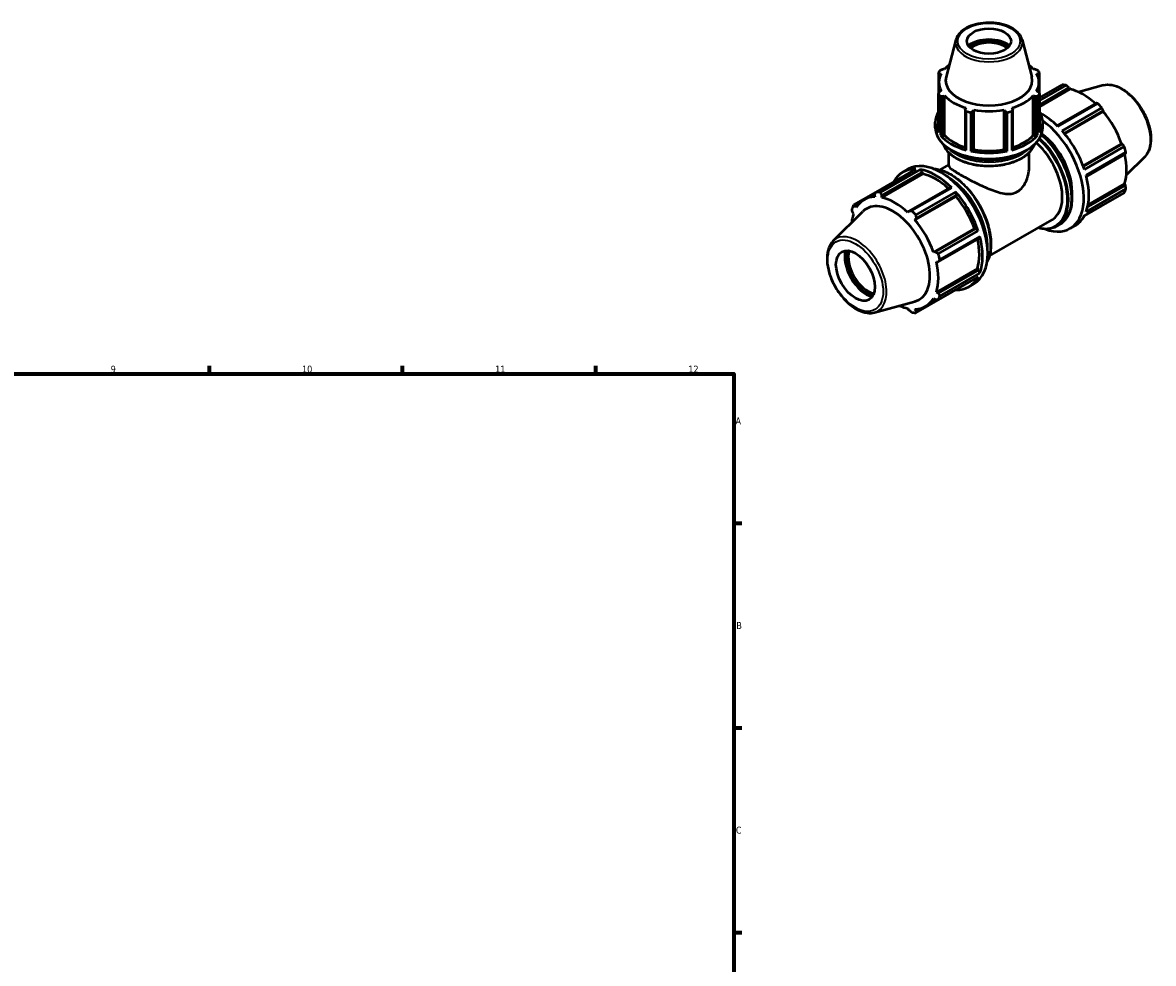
# Model space of a CAD drawing. Header units: millimetres. Extents: x 0 to 973, y 0 to 938.
# Tile 6 of 6: x 563 to 973, y 360 to 701. Entities that reach past the tile are written whole.
import ezdxf

# ---------------------------------------------------------------- set-up
doc = ezdxf.new("R2010")
doc.units = ezdxf.units.MM
for name, color, linetype, lineweight in [('Border (ISO)', 7, 'Continuous', 70), ('Visible (ISO)', 7, 'Continuous', 50), ('Visible Narrow (ISO)', 7, 'Continuous', 35)]:
    doc.layers.add(name, color=color, linetype=linetype, lineweight=lineweight)
doc.styles.add('Note Text (ISO)', font='tahoma.ttf')

# ---------------------------------------------------------------- blocks, each defined once
blk = doc.blocks.new('Borders Default Border')
at = {"layer": 'Border (ISO)'}
for p, q in [((630.75, 574), (630.75, 576.9)), ((700.83, 574), (700.83, 576.9)), ((770.92, 574), (770.92, 576.9)), ((821, 519.75), (823.9, 519.75)), ((821, 445.5), (823.9, 445.5)), ((821, 371.25), (823.9, 371.25))]:
    blk.add_line(p, q, dxfattribs=at)
at = {"layer": 'Border (ISO)', "flags": 128}
blk.add_lwpolyline([(20, 20), (20, 574), (821, 574), (821, 20), (20, 20)], dxfattribs=at)
at = {"layer": 'Border (ISO)', "color": 232, "true_color": 0xca0064, "char_height": 2.5, "attachment_point": 7, "style": 'Note Text (ISO)'}
for s, insert in [('9', (594.88, 574.35)), ('10', (664.29, 574.35)), ('11', (734.37, 574.4)), ('12', (804.46, 574.4)), ('A', (821.59, 555.62)), ('B', (821.89, 481.37)), ('C', (821.73, 407.08))]:
    blk.add_mtext(s, dxfattribs=dict(at, insert=insert))

msp = doc.modelspace()

# ---------------------------------------------------------------- linework, layer by layer
at = {"layer": 'Visible (ISO)'}
for p, q in [((901.57, 695.193), (898.025, 681.713)), ((925.565, 695.193), (929.11, 681.713)), ((895.219, 683.156), (895.219, 675.551)), ((895.714, 682.802), (896.272, 682.856)), ((895.714, 681.549), (895.714, 682.802)), ((897.482, 684.538), (896.963, 684.538)), ((930.172, 684.538), (929.653, 684.538)), ((930.863, 682.856), (931.421, 682.802)), ((931.421, 682.802), (931.421, 681.549)), ((931.916, 675.551), (931.916, 683.156)), ((895.432, 675.883), (895.432, 679.716)), ((931.702, 675.883), (931.702, 679.716)), ((931.916, 674.079), (940.083, 678.783)), ((941.565, 678.639), (931.916, 673.083)), ((931.916, 671.609), (942.632, 677.78)), ((931.916, 670.871), (942.951, 677.226)), ((942.632, 677.78), (942.951, 677.226)), ((955.105, 678.66), (946.025, 676.198)), ((895.219, 661.512), (895.219, 675.551)), ((896.272, 676.576), (895.714, 676.319)), ((895.925, 674.571), (895.925, 660.532)), ((896.963, 674.583), (897.482, 674.894)), ((896.963, 660.337), (896.963, 674.583)), ((897.482, 660.492), (897.482, 674.894)), ((929.653, 660.492), (929.653, 674.894)), ((929.653, 674.894), (930.172, 674.583)), ((930.172, 674.583), (930.172, 660.337)), ((931.421, 676.319), (930.863, 676.576)), ((931.21, 660.532), (931.21, 674.571)), ((931.916, 675.551), (931.916, 661.512)), ((905.194, 670.453), (904.924, 669.998)), ((904.924, 669.998), (904.924, 655.753)), ((905.262, 655.155), (905.262, 669.193)), ((906.965, 668.787), (906.965, 654.749)), ((907.938, 669.279), (908.114, 669.756)), ((907.938, 655.033), (907.938, 669.279)), ((908.114, 655.355), (908.114, 669.756)), ((919.021, 655.355), (919.021, 669.756)), ((919.021, 669.756), (919.197, 669.279)), ((919.197, 669.279), (919.197, 655.033)), ((920.17, 654.749), (920.17, 668.787)), ((921.873, 669.193), (921.873, 655.155)), ((922.211, 669.998), (921.941, 670.453)), ((922.211, 655.753), (922.211, 669.998)), ((952.43, 672.138), (938.282, 663.991)), ((938.59, 663.689), (953.057, 672.021)), ((954.539, 670.458), (940.071, 662.127)), ((940.869, 661.202), (955.054, 669.371)), ((941.011, 661.032), (954.984, 669.079)), ((955.054, 669.371), (954.984, 669.079)), ((894.067, 663.189), (894.067, 665.315)), ((933.067, 663.189), (933.067, 665.315)), ((895.925, 660.532), (896.963, 660.337)), ((896.963, 660.337), (897.482, 660.492)), ((929.653, 660.492), (930.172, 660.337)), ((930.172, 660.337), (931.21, 660.532)), ((947.721, 649.407), (961.696, 657.454)), ((961.982, 657.371), (947.797, 649.202)), ((961.696, 657.454), (961.982, 657.371)), ((898.942, 649.481), (898.942, 654.263)), ((904.924, 655.753), (905.262, 655.155)), ((906.965, 654.749), (907.938, 655.033)), ((907.938, 655.033), (908.114, 655.355)), ((919.021, 655.355), (919.197, 655.033)), ((919.197, 655.033), (920.17, 654.749)), ((921.873, 655.155), (922.211, 655.753)), ((928.192, 649.481), (928.192, 654.263)), ((948.198, 648.051), (962.665, 656.383)), ((963.279, 654.316), (948.811, 645.985)), ((948.92, 645.563), (963.069, 653.711)), ((970.072, 652.671), (963.384, 646.053)), ((872.596, 639.92), (887.064, 648.251)), ((895.808, 647.981), (898.942, 649.786)), ((888.545, 648.107), (874.078, 639.776)), ((889.546, 646.472), (874.692, 637.919)), ((874.705, 638.663), (889.393, 647.122)), ((882.315, 647.134), (884.153, 648.193)), ((889.393, 647.122), (888.545, 648.107)), ((889.546, 646.472), (889.393, 647.122)), ((899.191, 641.479), (884.503, 633.021)), ((885.57, 633.158), (900.038, 641.489)), ((900.038, 641.489), (899.191, 641.479)), ((948.811, 632.697), (963.279, 641.029)), ((963.069, 642.383), (949.352, 634.484)), ((949.524, 635.319), (962.749, 642.935)), ((962.749, 642.935), (963.069, 642.383)), ((872.57, 639.868), (864.47, 635.204)), ((868.3, 637.125), (872.361, 639.463)), ((872.081, 638.918), (872.15, 638.165)), ((874.692, 637.919), (874.705, 638.663)), ((901.579, 638.325), (886.726, 629.772)), ((901.52, 639.926), (887.052, 631.595)), ((887.126, 630.254), (901.814, 638.712)), ((901.814, 638.712), (901.52, 639.926)), ((901.579, 638.325), (901.814, 638.712)), ((962.665, 639.669), (948.198, 631.338)), ((857.063, 622.202), (867.842, 632.868)), ((864.066, 632.489), (864.386, 631.938)), ((865.153, 634.897), (866.48, 635.661)), ((865.439, 634.27), (865.153, 634.897)), ((884.503, 633.021), (884.184, 632.453)), ((948.17, 631.285), (954.539, 634.953)), ((886.726, 629.772), (887.126, 630.254)), ((913.773, 616.784), (936.435, 629.834)), ((938.155, 627.501), (939.204, 628.105)), ((942.982, 626.68), (944.82, 627.738)), ((908.291, 626.7), (893.437, 618.147)), ((908.743, 626.712), (894.054, 618.254)), ((895.178, 617.519), (909.646, 625.851)), ((910.26, 623.785), (895.792, 615.453)), ((908.743, 626.712), (908.291, 626.7)), ((909.646, 625.851), (908.743, 626.712)), ((909.829, 623.053), (910.26, 623.785)), ((895.141, 614.594), (909.829, 623.053)), ((894.054, 618.254), (893.437, 618.147)), ((894.49, 614.602), (895.141, 614.594)), ((909.344, 612.181), (894.49, 603.627)), ((909.829, 611.724), (895.141, 603.266)), ((909.829, 611.724), (909.344, 612.181)), ((910.26, 610.497), (909.829, 611.724)), ((909.646, 609.137), (895.178, 600.806)), ((895.792, 602.165), (910.26, 610.497)), ((887.052, 596.09), (901.52, 604.421)), ((895.141, 603.266), (894.49, 603.627)), ((901.52, 604.421), (901.535, 604.466)), ((906.269, 605.538), (908.107, 606.597)), ((872.03, 596.212), (886.665, 600.181)), ((890.576, 598.44), (894.72, 600.827)), ((893.437, 601.295), (894.054, 600.858)), ((884.184, 597.646), (884.503, 597.092)), ((887.126, 596.838), (886.726, 597.4)), ((888.486, 597.621), (887.126, 596.838))]:
    msp.add_line(p, q, dxfattribs=at)
for centre, major_axis, ratio in [((913.567, 694.665), (8, 0), 0.5758617), ((865.131, 609.543), (4.99, -8.666), 0.5780931)]:
    msp.add_ellipse(centre, major_axis=major_axis, ratio=ratio, dxfattribs=at)
for centre, major_axis, ratio, start_param, end_param in [((913.567, 689.896), (-9.24, 0), 0.5758617, 3.7699471, 5.6548309), ((913.567, 689.896), (-8.48, 0), 0.5758617, 3.7175268, 5.7072512), ((913.567, 689.503), (8, 0), 0.5758617, 0.594612, 2.5469806), ((913.567, 679.716), (-18.135, 0), 0.5758617, 5.629642, 5.8032198), ((913.567, 679.716), (-18.135, 0), 0.5758617, 3.6215582, 3.795136), ((913.567, 679.716), (-18.135, 0), 0.5758617, 5.9777527, 6.5886179), ((913.567, 679.353), (-19.5, 0), 0.5758617, 5.8432224, 5.93775), ((913.567, 680.357), (-15.72, 0), 0.5758617, 6.1329002, 9.5750631), ((913.567, 679.716), (18.135, 0), 0.5758617, 5.9777527, 6.5886179), ((913.567, 679.353), (19.5, 0), 0.5758617, 0.3454353, 0.4399629), ((947.311, 656.868), (-11.977, 20.798), 0.5780931, 5.8451561, 5.9396837), ((947.697, 657.09), (11.138, -19.342), 0.5780931, 2.0696433, 2.6635608), ((913.567, 679.353), (-19.5, 0), 0.5758617, 0.3454353, 0.4399629), ((913.567, 679.716), (18.135, 0), 0.5758617, 3.6215582, 4.2324234), ((913.567, 679.716), (18.135, 0), 0.5758617, 5.1923545, 5.8032198), ((913.567, 679.353), (19.5, 0), 0.5758617, 5.8432224, 5.93775), ((913.567, 665.315), (-19.5, 0), 0.5758617, 5.93775, 6.6286206), ((913.567, 679.353), (19.5, 0), 0.5758617, 4.2724261, 4.3669537), ((913.567, 679.716), (18.135, 0), 0.5758617, 4.4069564, 5.0178216), ((913.567, 679.353), (19.5, 0), 0.5758617, 5.0578243, 5.1523519), ((913.567, 665.315), (19.5, 0), 0.5758617, 5.93775, 6.6286206), ((947.311, 656.868), (11.977, -20.798), 0.5780931, 1.9181653, 2.0126929), ((947.697, 657.09), (11.138, -19.342), 0.5780931, 1.2672974, 1.8781627), ((932.843, 648.536), (11.977, -20.798), 0.5780931, 2.0126929, 2.3912193), ((931.005, 647.478), (11.977, -20.798), 0.5780931, 5.6681395, 8.520447), ((913.567, 663.189), (-19.5, 0), 0.5758617, 0, 3.1415927), ((931.005, 647.478), (8.983, -15.599), 0.5780931, 0.6759919, 2.2231014), ((932.843, 648.536), (11.977, -20.798), 0.5780931, 1.2272947, 1.9181653), ((913.567, 665.315), (19.5, 0), 0.5758617, 3.5815555, 4.2724261), ((913.567, 665.315), (18.135, 0), 0.5758617, 3.6215582, 4.2155561), ((913.567, 665.315), (19.5, 0), 0.5758617, 5.1523519, 5.8432224), ((913.567, 665.315), (18.135, 0), 0.5758617, 5.2092219, 5.8032198), ((927.453, 645.432), (8.983, -15.599), 0.5780931, 0, 2.1016153), ((913.567, 665.315), (19.5, 0), 0.5758617, 4.3669537, 5.0578243), ((913.567, 665.315), (18.135, 0), 0.5758617, 4.4069564, 5.0178216), ((947.311, 656.868), (11.977, -20.798), 0.5780931, 1.1327672, 1.2272947), ((947.697, 657.09), (11.138, -19.342), 0.5780931, 0.4818993, 1.0759774), ((894.292, 626.336), (-11.977, 20.798), 0.5780931, 5.9396837, 6.6266869), ((896.13, 627.395), (-11.977, 20.798), 0.5780931, 3.1415927, 6.2831853), ((894.292, 626.336), (11.977, -20.798), 0.5780931, 2.0126929, 2.7035635), ((894.292, 626.336), (-11.138, 19.342), 0.5780931, 5.211236, 5.8051535), ((932.843, 648.536), (11.977, -20.798), 0.5780931, 0.4418966, 1.1327672), ((947.311, 656.868), (11.977, -20.798), 0.5780931, 0.347369, 0.4418966), ((879.438, 617.782), (-11.138, 19.342), 0.5780931, 5.9796864, 6.5905516), ((878.693, 617.353), (-9.52, 16.532), 0.5780931, 2.9904271, 6.4343509), ((879.824, 618.005), (-11.977, 20.798), 0.5780931, 5.8451561, 5.9396837), ((879.438, 617.782), (-11.138, 19.342), 0.5780931, 5.1942882, 5.8051535), ((894.292, 626.336), (11.977, -20.798), 0.5780931, 1.2272947, 1.9181653), ((894.292, 626.336), (-11.138, 19.342), 0.5780931, 4.4088901, 5.0197553), ((879.438, 617.782), (11.138, -19.342), 0.5780931, 3.6234919, 3.8189379), ((879.824, 618.005), (-11.977, 20.798), 0.5780931, 0.347369, 0.4418966), ((879.824, 618.005), (11.977, -20.798), 0.5780931, 1.9181653, 2.0126929), ((879.438, 617.782), (-11.138, 19.342), 0.5780931, 4.4088901, 5.0197553), ((932.843, 648.536), (11.977, -20.798), 0.5780931, 0, 0.347369), ((894.292, 626.336), (11.977, -20.798), 0.5780931, 0.4418966, 1.1327672), ((894.292, 626.336), (-11.138, 19.342), 0.5780931, 3.6234919, 4.2175701), ((869.167, 611.868), (-5.596, 9.717), 0.5780931, 0.5255782, 2.6160145), ((869.167, 611.868), (5.29, -9.186), 0.5780931, 3.6110675, 5.8137105), ((869.591, 612.112), (-4.99, 8.666), 0.5780931, 0.4614048, 2.6801878), ((879.824, 618.005), (11.977, -20.798), 0.5780931, 1.1327672, 1.2272947), ((879.438, 617.782), (-11.138, 19.342), 0.5780931, 3.6234919, 4.2343571), ((894.292, 626.336), (11.977, -20.798), 0.5780931, 5.9396837, 6.6305543), ((879.438, 617.782), (11.138, -19.342), 0.5780931, 5.9796864, 6.5905516), ((879.824, 618.005), (11.977, -20.798), 0.5780931, 0.347369, 0.4418966), ((879.438, 617.782), (11.138, -19.342), 0.5780931, 5.6058401, 5.8051535), ((879.824, 618.005), (11.977, -20.798), 0.5780931, 5.8451561, 5.9396837)]:
    msp.add_ellipse(centre, major_axis=major_axis, ratio=ratio, start_param=start_param, end_param=end_param, dxfattribs=at)
for points, knots in [([(925.565, 695.193), (925.368, 695.942), (924.985, 696.657), (923.872, 698.017), (923.112, 698.651), (921.288, 699.758), (920.214, 700.223), (917.881, 700.923), (916.625, 701.159), (914.057, 701.383), (912.747, 701.372), (910.196, 701.108), (908.956, 700.853), (906.661, 700.119), (905.607, 699.639), (903.797, 698.482), (903.04, 697.805), (902.053, 696.47), (901.741, 695.844), (901.57, 695.193)], [5.6480723, 5.6480723, 5.6480723, 5.6480723, 5.938321, 5.938321, 6.2569495, 6.2569495, 6.5879452, 6.5879452, 6.9181858, 6.9181858, 7.246878, 7.246878, 7.575645, 7.575645, 7.9060474, 7.9060474, 8.2368007, 8.2368007, 8.4890947, 8.4890947, 8.4890947, 8.4890947]), ([(955.105, 678.66), (956.044, 678.915), (957.06, 678.946), (959.234, 678.588), (960.399, 678.161), (962.739, 676.875), (963.914, 676.001), (966.13, 673.911), (967.169, 672.696), (969.013, 670.054), (969.818, 668.627), (971.12, 665.697), (971.616, 664.194), (972.247, 661.249), (972.38, 659.807), (972.249, 657.123), (971.984, 655.88), (971.15, 653.984), (970.668, 653.261), (970.072, 652.671)], [5.6508865, 5.6508865, 5.6508865, 5.6508865, 5.9414672, 5.9414672, 6.2600776, 6.2600776, 6.59097, 6.59097, 6.9211718, 6.9211718, 7.2498571, 7.2498571, 7.5786217, 7.5786217, 7.9089938, 7.9089938, 8.2396148, 8.2396148, 8.4901479, 8.4901479, 8.4901479, 8.4901479]), ([(932.583, 660.701), (933.724, 659.712), (934.828, 658.586), (937.259, 655.699), (938.53, 653.853), (940.702, 649.967), (941.603, 647.927), (942.943, 643.855), (943.382, 641.823), (943.751, 637.968), (943.679, 636.145), (943.02, 632.897), (942.435, 631.47), (940.951, 629.391), (940.139, 628.643), (939.204, 628.105)], [6.5298857, 6.5298857, 6.5298857, 6.5298857, 6.7700067, 6.7700067, 7.0926072, 7.0926072, 7.4150003, 7.4150003, 7.7376637, 7.7376637, 8.0608656, 8.0608656, 8.3831133, 8.3831133, 8.6413135, 8.6413135, 8.6413135, 8.6413135]), ([(896.947, 657.316), (897.071, 656.957), (897.23, 656.603), (897.973, 655.247), (898.796, 654.301), (900.915, 652.595), (902.222, 651.839), (905.176, 650.608), (906.823, 650.132), (910.285, 649.509), (912.1, 649.361), (915.717, 649.403), (917.518, 649.594), (920.931, 650.296), (922.542, 650.808), (925.411, 652.109), (926.67, 652.897), (928.697, 654.678), (929.469, 655.672), (930.04, 656.92), (930.119, 657.117), (930.188, 657.316)], [2.5536704, 2.5536704, 2.5536704, 2.5536704, 2.6618484, 2.6618484, 2.9769694, 2.9769694, 3.3002199, 3.3002199, 3.6241214, 3.6241214, 3.947339, 3.947339, 4.2702939, 4.2702939, 4.5935839, 4.5935839, 4.9175526, 4.9175526, 5.2403456, 5.2403456, 5.3003112, 5.3003112, 5.3003112, 5.3003112]), ([(893.286, 648.376), (894.553, 648.331), (895.892, 648.034), (898.832, 646.886), (900.44, 645.953), (903.567, 643.556), (905.084, 642.09), (907.874, 638.777), (909.145, 636.931), (911.317, 633.045), (912.218, 631.005), (913.558, 626.933), (913.997, 624.902), (914.366, 621.046), (914.294, 619.224), (913.726, 616.42), (913.352, 615.345), (912.85, 614.403)], [5.8462414, 5.8462414, 5.8462414, 5.8462414, 6.1242204, 6.1242204, 6.446863, 6.446863, 6.7700067, 6.7700067, 7.0926072, 7.0926072, 7.4150003, 7.4150003, 7.7376637, 7.7376637, 8.0608656, 8.0608656, 8.294793, 8.294793, 8.294793, 8.294793]), ([(898.942, 649.481), (898.942, 649.185), (899.271, 648.792), (900.36, 647.97), (900.82, 647.658), (901.91, 646.969), (902.54, 646.592), (903.912, 645.802), (904.681, 645.374), (906.33, 644.485), (907.211, 644.025), (909.922, 642.658), (911.829, 641.765), (915.368, 640.328), (917.258, 639.676), (919.922, 639.259), (920.785, 639.216), (922.423, 639.41), (923.198, 639.651), (923.909, 640.06)], [5.9478432, 5.9478432, 5.9478432, 5.9478432, 6.5301974, 6.5301974, 6.8213745, 6.8213745, 7.1125515, 7.1125515, 7.4037286, 7.4037286, 7.6949057, 7.6949057, 8.2772599, 8.2772599, 8.880331, 8.880331, 9.1818665, 9.1818665, 9.4834021, 9.4834021, 9.4834021, 9.4834021]), ([(923.909, 640.06), (924.62, 640.469), (925.248, 641.037), (926.325, 642.406), (926.774, 643.205), (927.848, 645.774), (928.192, 647.713), (928.192, 649.481)], [0, 0, 0, 0, 0.3015356, 0.3015356, 0.6030711, 0.6030711, 1.2061422, 1.2061422, 1.2061422, 1.2061422]), ([(938.155, 627.501), (937.039, 626.858), (935.751, 626.518), (933.394, 626.473), (932.372, 626.609), (931.327, 626.892)], [2.3581282, 2.3581282, 2.3581282, 2.3581282, 2.66647656, 2.66647656, 2.88354363, 2.88354363, 2.88354363, 2.88354363]), ([(857.063, 622.202), (856.372, 621.518), (855.835, 620.654), (855.053, 618.594), (854.839, 617.373), (854.776, 614.703), (854.942, 613.248), (855.637, 610.283), (856.166, 608.774), (857.526, 605.853), (858.356, 604.44), (860.237, 601.844), (861.288, 600.66), (863.518, 598.636), (864.699, 597.797), (867.086, 596.564), (868.294, 596.169), (870.353, 595.939), (871.22, 595.993), (872.03, 596.212)], [0.9346301, 0.9346301, 0.9346301, 0.9346301, 1.2252108, 1.2252108, 1.5438212, 1.5438212, 1.8747136, 1.8747136, 2.2049154, 2.2049154, 2.5336007, 2.5336007, 2.8623653, 2.8623653, 3.1927374, 3.1927374, 3.5233584, 3.5233584, 3.7738915, 3.7738915, 3.7738915, 3.7738915])]:
    msp.add_open_spline(points, degree=3, knots=knots, dxfattribs=at)
for points, weights in [([(895.714, 682.802), (895.472, 682.977), (895.219, 683.156)], [1.00403954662, 1.00242697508, 1]), ([(895.925, 684.136), (896.454, 684.343), (896.963, 684.538)], [1, 1.00242697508, 1.00403954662]), ([(930.172, 684.538), (930.681, 684.343), (931.21, 684.136)], [1.00403954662, 1.00242697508, 1]), ([(931.916, 683.156), (931.663, 682.977), (931.421, 682.802)], [1, 1.00242697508, 1.00403954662]), ([(942.632, 677.78), (942.112, 678.202), (941.565, 678.639)], [1.00442891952, 1.00262133, 1]), ([(895.219, 675.551), (895.472, 675.945), (895.714, 676.319)], [1, 1.00242697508, 1.00403954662]), ([(896.963, 674.583), (896.454, 674.579), (895.925, 674.571)], [1.00403954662, 1.00242697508, 1]), ([(931.21, 674.571), (930.681, 674.579), (930.172, 674.583)], [1, 1.00242697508, 1.00403954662]), ([(931.421, 676.319), (931.663, 675.945), (931.916, 675.551)], [1.00403954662, 1.00242697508, 1]), ([(905.262, 669.193), (905.089, 669.606), (904.924, 669.998)], [1, 1.00242697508, 1.00403954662]), ([(907.938, 669.279), (907.461, 669.04), (906.965, 668.787)], [1.00403954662, 1.00242697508, 1]), ([(920.17, 668.787), (919.674, 669.04), (919.197, 669.279)], [1, 1.00242697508, 1.00403954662]), ([(922.211, 669.998), (922.045, 669.606), (921.873, 669.193)], [1.00403954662, 1.00242697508, 1]), ([(953.057, 672.021), (952.74, 672.082), (952.43, 672.138)], [1, 1.00262133, 1.00442891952]), ([(955.054, 669.371), (954.804, 669.905), (954.539, 670.458)], [1.00442891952, 1.00262133, 1]), ([(962.665, 656.383), (962.319, 656.888), (961.982, 657.371)], [1, 1.00262133, 1.00442891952]), ([(963.069, 653.711), (963.174, 654.009), (963.279, 654.316)], [1.00442891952, 1.00262133, 1]), ([(963.279, 641.029), (963.174, 641.721), (963.069, 642.383)], [1, 1.00262133, 1.00442891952]), ([(872.081, 638.918), (872.331, 639.407), (872.596, 639.92)], [1.00442891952, 1.00262133, 1]), ([(874.078, 639.776), (874.395, 639.207), (874.705, 638.663)], [1, 1.00262133, 1.00442891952]), ([(864.066, 632.489), (863.961, 633.152), (863.856, 633.844)], [1.00442891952, 1.00262133, 1]), ([(864.47, 635.204), (864.816, 635.046), (865.153, 634.897)], [1, 1.00262133, 1.00442891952]), ([(884.503, 633.021), (885.023, 633.087), (885.57, 633.158)], [1.00442891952, 1.00262133, 1]), ([(954.539, 634.953), (954.552, 634.979), (954.565, 635.005)], [1, 1.00013196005, 1.00026185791]), ([(887.052, 631.595), (887.088, 630.909), (887.126, 630.254)], [1, 1.00262133, 1.00442891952]), ([(894.054, 618.254), (894.603, 617.893), (895.178, 617.519)], [1.00442891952, 1.00262133, 1]), ([(895.792, 615.453), (895.458, 615.014), (895.141, 614.594)], [1, 1.00262133, 1.00442891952]), ([(895.141, 603.266), (895.458, 602.726), (895.792, 602.165)], [1.00442891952, 1.00262133, 1]), ([(895.178, 600.806), (894.603, 600.831), (894.054, 600.858)], [1, 1.00262133, 1.00442891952]), ([(885.57, 596.234), (885.023, 596.67), (884.503, 597.092)], [1, 1.00262133, 1.00442891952]), ([(887.126, 596.838), (887.088, 596.47), (887.052, 596.09)], [1.00442891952, 1.00262133, 1])]:
    msp.add_rational_spline(points, weights, degree=2, dxfattribs=at)
at = {"layer": 'Visible Narrow (ISO)'}
for centre, major_axis, ratio in [((913.567, 694.665), (11.352, 0), 0.5758617), ((865.131, 609.543), (7.081, -12.297), 0.5780931)]:
    msp.add_ellipse(centre, major_axis=major_axis, ratio=ratio, dxfattribs=at)
for centre, major_axis, ratio, start_param, end_param in [((913.567, 694.147), (-12.135, 0), 0.5758617, 6.1329002, 9.5750631), ((961.444, 665.007), (-7.57, 13.145), 0.5780931, 3.2927583, 6.1320197), ((928.784, 646.199), (10.42, -18.094), 0.5780931, 0, 2.1019895), ((913.567, 659.319), (16.965, 0), 0.5758617, 3.3504803, 6.0742976), ((927.453, 645.432), (10.22, -17.748), 0.5780931, 5.7859533, 8.3456069), ((927.736, 645.595), (10.42, -18.094), 0.5780931, 0, 2.0662793), ((913.567, 660.573), (16.965, 0), 0.5758617, 3.6261251, 5.7986529), ((913.567, 660.9), (-16.565, 0), 0.5758617, 0.7529057, 2.3886869), ((899.399, 629.277), (-10.42, 18.094), 0.5780931, 3.5072423, 5.9175356), ((898.351, 628.673), (-10.42, 18.094), 0.5780931, 3.8497339, 5.575044), ((898.068, 628.511), (10.22, -17.748), 0.5780931, 1.106084, 2.0355087), ((865.691, 609.866), (-7.57, 13.145), 0.5780931, 2.9904271, 6.4343509)]:
    msp.add_ellipse(centre, major_axis=major_axis, ratio=ratio, start_param=start_param, end_param=end_param, dxfattribs=at)

# ---------------------------------------------------------------- block references
msp.add_blockref('Borders Default Border', (0, 0))

doc.saveas('drawing.dxf')
